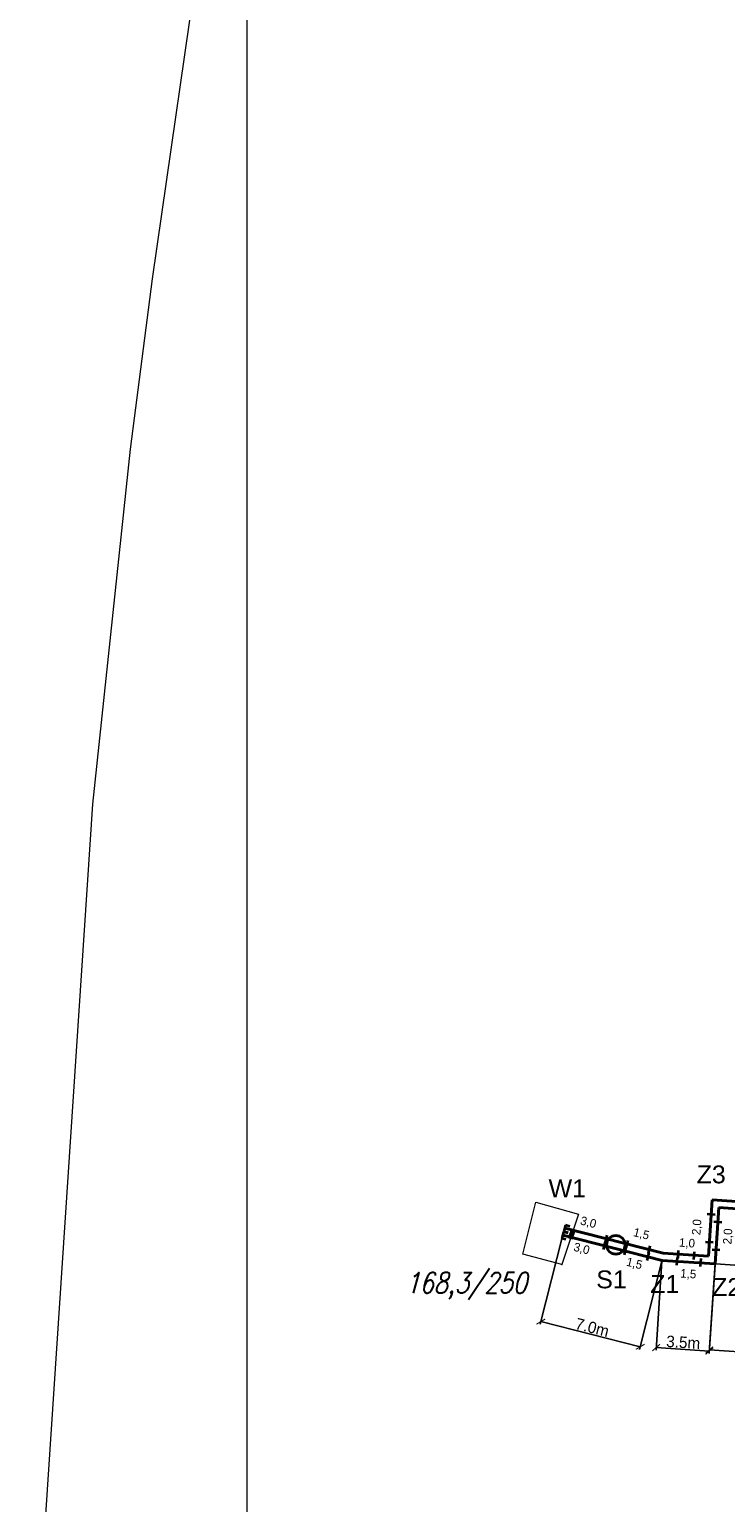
# Model space of a CAD drawing. Extents: x 6567519 to 6569315, y 5583523 to 5585607.
# Tile 9 of 67: x 6568261 to 6568310, y 5583983 to 5584086. Entities that reach past the tile are written whole.
import ezdxf
from ezdxf.enums import TextEntityAlignment as Align

# ---------------------------------------------------------------- set-up
doc = ezdxf.new("R2010")
doc.units = 0
doc.header["$PDSIZE"] = 0.75
doc.linetypes.add('GAK', pattern=[3.5, 2, -0.7, 0.1, -0.7])
doc.layers.get('0').update_dxf_attribs({"linetype": 'CONTINUOUS', "lineweight": 13})
doc.layers.get('Defpoints').update_dxf_attribs({"linetype": 'CONTINUOUS'})
for name, color, linetype, lineweight in [('alarm', 51, 'CONTINUOUS', 50), ('GSLKRW', 7, 'CONTINUOUS', 25), ('GSPPRB', 7, 'CONTINUOUS', 18), ('GUSIKP', 7, 'CONTINUOUS', 18), ('siec', 7, 'GAK', 70)]:
    doc.layers.add(name, color=color, linetype=linetype, lineweight=lineweight)
doc.styles.add('GEO-INFO', font='arial.ttf')
doc.styles.add('UZBROJENIE', font='SIMPLEX.shx', dxfattribs={"width": 0.8, "oblique": 15.00003, "height": 0.9})
doc.dimstyles.new('Kopia Standard', dxfattribs={"dimtxt": 0.6, "dimasz": 0.5, "dimexe": 0.18, "dimexo": 0.0625, "dimgap": 0.09, "dimtad": 1, "dimdec": 1, "dimrnd": 0.5, "dimzin": 0, "dimtxsty": 'Standard', "dimblk": 'ARCHTICK', "dimcen": 0.09, "dimse1": 1, "dimse2": 1, "dimsd1": 1, "dimsd2": 1, "dimadec": 0, "dimazin": 0, "dimtfac": 1, "dimtdec": 1, "dimtofl": 0, "dimtmove": 0, "dimatfit": 3, "dimfxl": 0, "dimtolj": 1, "dimtzin": 0, "dimarcsym": 0})
doc.dimstyles.new('Kopii (2) z Standard', dxfattribs={"dimtxt": 0.8, "dimasz": 0.5, "dimexe": 0.18, "dimexo": 0.0625, "dimgap": 0.09, "dimtad": 1, "dimdec": 1, "dimrnd": 0.5, "dimzin": 0, "dimdsep": 46, "dimtxsty": 'Standard', "dimblk": 'ARCHTICK', "dimcen": 0.09, "dimadec": 0, "dimazin": 0, "dimtfac": 1, "dimtdec": 1, "dimtofl": 0, "dimtmove": 0, "dimatfit": 3, "dimfxl": 0, "dimtolj": 1, "dimtzin": 0, "dimarcsym": 0})

# ---------------------------------------------------------------- blocks, each defined once
blk = doc.blocks.new('_ArchTick')
at = {"color": 0, "linetype": 'ByBlock', "const_width": 0.15}
blk.add_lwpolyline([(-0.5, -0.5), (0.5, 0.5)], dxfattribs=at)
blk = doc.blocks.new('*D49')
at = {"layer": 'Defpoints', "color": 0, "linetype": 'ByBlock', "lineweight": 20}
for p in [(6568298.45, 5584001.59), (6568305.41, 5583999.83), (6568303.88, 5583993.78)]:
    blk.add_point(p, dxfattribs=at)
at = {"layer": 'siec', "color": 0, "linetype": 'ByBlock', "lineweight": -2}
for p, q in [((6568298.44, 5584001.53), (6568296.88, 5583995.36)), ((6568305.39, 5583999.77), (6568303.83, 5583993.6)), ((6568296.92, 5583995.54), (6568303.88, 5583993.78))]:
    blk.add_line(p, q, dxfattribs=at)
at = {"layer": 'siec', "color": 0, "linetype": 'ByBlock', "lineweight": -2, "xscale": 0.5, "yscale": 0.5, "zscale": 0.5}
for p, rotation in [((6568296.92, 5583995.54), 165.78962679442), ((6568303.88, 5583993.78), 345.78962679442)]:
    blk.add_blockref('_ArchTick', p, dxfattribs=dict(at, rotation=rotation))
at = {"layer": 'siec', "color": 0, "linetype": 'ByBlock', "lineweight": 20, "insert": (6568300.52, 5583995.13), "char_height": 0.8, "attachment_point": 5, "rotation": 345.7896}
blk.add_mtext('\\A1;7.0m', dxfattribs=at)
blk = doc.blocks.new('*D50')
at = {"layer": 'Defpoints', "color": 0, "linetype": 'ByBlock', "lineweight": 20}
for p in [(6568305.41, 5583999.83), (6568309.12, 5583999.58), (6568308.72, 5583993.48)]:
    blk.add_point(p, dxfattribs=at)
at = {"layer": 'siec', "color": 0, "linetype": 'ByBlock', "lineweight": -2}
for p, q in [((6568305.4, 5583999.77), (6568304.99, 5583993.55)), ((6568309.12, 5583999.52), (6568308.7, 5583993.3)), ((6568305, 5583993.73), (6568308.72, 5583993.48))]:
    blk.add_line(p, q, dxfattribs=at)
at = {"layer": 'siec', "color": 0, "linetype": 'ByBlock', "lineweight": -2, "xscale": 0.5, "yscale": 0.5, "zscale": 0.5}
for p, rotation in [((6568305, 5583993.73), 176.193543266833), ((6568308.72, 5583993.48), 356.193543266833)]:
    blk.add_blockref('_ArchTick', p, dxfattribs=dict(at, rotation=rotation))
at = {"layer": 'siec', "color": 0, "linetype": 'ByBlock', "lineweight": 20, "insert": (6568306.89, 5583994.09), "char_height": 0.8, "attachment_point": 5, "rotation": 356.1935}
blk.add_mtext('\\A1;3.5m', dxfattribs=at)
blk = doc.blocks.new('*D51')
at = {"layer": 'Defpoints', "color": 0, "linetype": 'ByBlock', "lineweight": 20}
for p in [(6568309.38, 5584003.52), (6568309.12, 5583999.58), (6568312.16, 5583999.38)]:
    blk.add_point(p, dxfattribs=at)
at = {"layer": 'siec', "color": 0, "linetype": 'ByBlock', "lineweight": -2}
for p, q in [((6568309.45, 5584003.52), (6568312.6, 5584003.31)), ((6568312.42, 5584003.32), (6568312.16, 5583999.38)), ((6568309.18, 5583999.58), (6568312.34, 5583999.37))]:
    blk.add_line(p, q, dxfattribs=at)
at = {"layer": 'siec', "color": 0, "linetype": 'ByBlock', "lineweight": -2, "xscale": 0.5, "yscale": 0.5, "zscale": 0.5}
for p, rotation in [((6568312.42, 5584003.32), 86.19354326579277), ((6568312.16, 5583999.38), 266.1935432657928)]:
    blk.add_blockref('_ArchTick', p, dxfattribs=dict(at, rotation=rotation))
at = {"layer": 'siec', "color": 0, "linetype": 'ByBlock', "lineweight": 20, "insert": (6568311.8, 5584001.38), "char_height": 0.8, "attachment_point": 5, "rotation": 86.1935}
blk.add_mtext('\\A1;4.0m', dxfattribs=at)
blk = doc.blocks.new('*D52')
at = {"layer": 'Defpoints', "color": 0, "linetype": 'ByBlock', "lineweight": 20}
for p in [(6568309.38, 5584003.52), (6568317.29, 5584003), (6568316.63, 5583993.04)]:
    blk.add_point(p, dxfattribs=at)
at = {"layer": 'siec', "color": 0, "linetype": 'ByBlock', "lineweight": -2}
for p, q in [((6568309.38, 5584003.46), (6568308.71, 5583993.38)), ((6568317.28, 5584002.93), (6568316.61, 5583992.86)), ((6568308.72, 5583993.56), (6568316.63, 5583993.04))]:
    blk.add_line(p, q, dxfattribs=at)
at = {"layer": 'siec', "color": 0, "linetype": 'ByBlock', "lineweight": -2, "xscale": 0.5, "yscale": 0.5, "zscale": 0.5}
for p, rotation in [((6568308.72, 5583993.56), 176.1935432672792), ((6568316.63, 5583993.04), 356.1935432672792)]:
    blk.add_blockref('_ArchTick', p, dxfattribs=dict(at, rotation=rotation))
at = {"layer": 'siec', "color": 0, "linetype": 'ByBlock', "lineweight": 20, "insert": (6568312.71, 5583993.79), "char_height": 0.8, "attachment_point": 5, "rotation": 356.1935}
blk.add_mtext('\\A1;8.0m', dxfattribs=at)
blk = doc.blocks.new('*D200')
at = {"layer": 'Defpoints', "color": 0, "linetype": 'ByBlock', "lineweight": 20}
for p in [(6568308.85, 5584003.06), (6568308.25, 5584001.15), (6568308.72, 5584001.11)]:
    blk.add_point(p, dxfattribs=at)
at = {"layer": 'siec', "color": 0, "linetype": 'ByBlock', "lineweight": 20, "insert": (6568307.88, 5584002.15), "char_height": 0.6, "attachment_point": 5, "rotation": 86.0386}
blk.add_mtext('\\A1;2,0', dxfattribs=at)
blk = doc.blocks.new('*D201')
at = {"layer": 'Defpoints', "color": 0, "linetype": 'ByBlock', "lineweight": 20}
for p in [(6568309.31, 5584002.52), (6568309.19, 5584000.58), (6568310.43, 5584000.5)]:
    blk.add_point(p, dxfattribs=at)
at = {"layer": 'siec', "color": 0, "linetype": 'ByBlock', "lineweight": 20, "insert": (6568310.05, 5584001.5), "char_height": 0.6, "attachment_point": 5, "rotation": 86.4551}
blk.add_mtext('\\A1;2,0', dxfattribs=at)
blk = doc.blocks.new('*D202')
at = {"layer": 'Defpoints', "color": 0, "linetype": 'ByBlock', "lineweight": 20}
for p in [(6568306.47, 5583999.76), (6568308.12, 5583999.64), (6568308.03, 5583998.35)]:
    blk.add_point(p, dxfattribs=at)
at = {"layer": 'siec', "color": 0, "linetype": 'ByBlock', "lineweight": 20, "insert": (6568307.24, 5583998.84), "char_height": 0.6, "attachment_point": 5, "rotation": 356.1462}
blk.add_mtext('\\A1;1,5', dxfattribs=at)
blk = doc.blocks.new('*D203')
at = {"layer": 'Defpoints', "color": 0, "linetype": 'ByBlock', "lineweight": 20}
for p in [(6568306.54, 5584000.22), (6568306.57, 5584000.6), (6568307.66, 5584000.15)]:
    blk.add_point(p, dxfattribs=at)
at = {"layer": 'siec', "color": 0, "linetype": 'ByBlock', "lineweight": 20, "insert": (6568307.15, 5584001), "char_height": 0.6, "attachment_point": 5, "rotation": 356.1462}
blk.add_mtext('\\A1;1,0', dxfattribs=at)
blk = doc.blocks.new('*D212')
at = {"layer": 'Defpoints', "color": 0, "linetype": 'ByBlock', "lineweight": 20}
for p in [(6568298.6, 5584002.07), (6568301.51, 5584001.34), (6568301.59, 5584001.66)]:
    blk.add_point(p, dxfattribs=at)
at = {"layer": 'siec', "color": 0, "linetype": 'ByBlock', "lineweight": 20, "insert": (6568300.24, 5584002.45), "char_height": 0.6, "attachment_point": 5, "rotation": 345.8252}
blk.add_mtext('\\A1;3,0', dxfattribs=at)
blk = doc.blocks.new('*D213')
at = {"layer": 'Defpoints', "color": 0, "linetype": 'ByBlock', "lineweight": 20}
for p in [(6568298.45, 5584001.59), (6568301.38, 5584000.85), (6568301.12, 5583999.82)]:
    blk.add_point(p, dxfattribs=at)
at = {"layer": 'siec', "color": 0, "linetype": 'ByBlock', "lineweight": 20, "insert": (6568299.77, 5584000.61), "char_height": 0.6, "attachment_point": 5, "rotation": 345.7896}
blk.add_mtext('\\A1;3,0', dxfattribs=at)
blk = doc.blocks.new('*D214')
at = {"layer": 'Defpoints', "color": 0, "linetype": 'ByBlock', "lineweight": 20}
for p in [(6568302.84, 5584000.48), (6568304.44, 5584000.08), (6568304.16, 5583998.94)]:
    blk.add_point(p, dxfattribs=at)
at = {"layer": 'siec', "color": 0, "linetype": 'ByBlock', "lineweight": 20, "insert": (6568303.46, 5583999.57), "char_height": 0.6, "attachment_point": 5, "rotation": 346.0937}
blk.add_mtext('\\A1;1,5', dxfattribs=at)
blk = doc.blocks.new('*D215')
at = {"layer": 'Defpoints', "color": 0, "linetype": 'ByBlock', "lineweight": 20}
for p in [(6568302.96, 5584000.97), (6568304.63, 5584001.02), (6568304.52, 5584000.58)]:
    blk.add_point(p, dxfattribs=at)
at = {"layer": 'siec', "color": 0, "linetype": 'ByBlock', "lineweight": 20, "insert": (6568303.95, 5584001.64), "char_height": 0.6, "attachment_point": 5, "rotation": 346.0974}
blk.add_mtext('\\A1;1,5', dxfattribs=at)

msp = doc.modelspace()

# ---------------------------------------------------------------- linework, layer by layer
at = {"layer": 'GSLKRW', "color": 7, "linetype": 'Continuous', "lineweight": 20, "elevation": 10.18}
msp.add_lwpolyline([(6568366.18, 5583966.256), (6568362.14, 5583966.51), (6568313.68, 5583969.67), (6568310.89, 5583969.83), (6568296.58, 5583970.72), (6568295.74, 5583961.67, -0.2921779), (6568289.71, 5583954.65), (6568268.81, 5583956.34, -0.1160008), (6568265.57, 5583957.41, -0.0742397), (6568263.46, 5583959.35, -0.1288751), (6568261.14, 5583964.74), (6568265.58, 5584031.75), (6568268.21, 5584056.6), (6568269.75, 5584068.54), (6568273.31, 5584093.29, -0.4739088), (6568276.89, 5584095.36), (6568330.51, 5584084.83)], format="xyb", dxfattribs=at)
at = {"layer": 'GSPPRB', "color": 7, "linetype": 'Continuous', "lineweight": 18}
msp.add_point((6568298.4, 5583999.55, 10.28), dxfattribs=at)
at = {"layer": 'GUSIKP', "color": 212, "linetype": 'Continuous', "lineweight": 18, "true_color": 0xd200d2, "elevation": 10.14}
msp.add_lwpolyline([(6568299.56, 5584003.07), (6568298.4, 5583999.55), (6568295.67, 5584000.27), (6568296.57, 5584003.91)], close=True, dxfattribs=at)
at = {"layer": 'siec', "color": 1, "linetype": 'ByBlock', "lineweight": 40}
for p, q in [((6568308.656, 5584000.115), (6568308.918, 5584004.054)), ((6568308.918, 5584004.054), (6568358.18, 5584000.776)), ((6568309.122, 5583999.583), (6568309.384, 5584003.522)), ((6568309.384, 5584003.522), (6568357.648, 5584000.31)), ((6568298.596, 5584002.071), (6568305.484, 5584000.326)), ((6568298.455, 5584001.591), (6568305.408, 5583999.83)), ((6568305.484, 5584000.326), (6568308.656, 5584000.115)), ((6568305.408, 5583999.83), (6568309.122, 5583999.583))]:
    msp.add_line(p, q, dxfattribs=at)
at = {"layer": 'siec', "color": 1, "linetype": 'Continuous', "lineweight": 35}
for p, q in [((6568308.572, 5584003.075), (6568309.113, 5584003.038)), ((6568309.037, 5584002.543), (6568309.579, 5584002.506)), ((6568301.317, 5584000.588), (6568301.45, 5584001.115)), ((6568301.439, 5584001.073), (6568301.572, 5584001.599)), ((6568302.893, 5584000.703), (6568303.026, 5584001.229)), ((6568308.451, 5584001.132), (6568308.993, 5584001.094)), ((6568302.77, 5584000.219), (6568302.903, 5584000.745)), ((6568304.374, 5583999.821), (6568304.507, 5584000.348)), ((6568304.451, 5584000.317), (6568304.584, 5584000.844)), ((6568306.45, 5583999.484), (6568306.487, 5584000.026)), ((6568306.527, 5583999.98), (6568306.564, 5584000.522)), ((6568307.638, 5583999.879), (6568307.675, 5584000.421)), ((6568308.104, 5583999.406), (6568308.141, 5583999.948)), ((6568308.917, 5584000.6), (6568309.459, 5584000.562))]:
    msp.add_line(p, q, dxfattribs=at)
at = {"layer": 'siec', "color": 1, "linetype": 'ByBlock', "lineweight": 35}
for p, q in [((6568298.66, 5584002.295), (6568298.53, 5584001.847)), ((6568298.957, 5584002.209), (6568298.66, 5584002.295)), ((6568298.915, 5584001.358), (6568299.148, 5584002.046)), ((6568299.069, 5584001.31), (6568299.302, 5584001.998)), ((6568298.519, 5584001.816), (6568298.389, 5584001.367)), ((6568298.685, 5584001.281), (6568298.389, 5584001.367)), ((6568298.816, 5584001.729), (6568298.519, 5584001.816)), ((6568298.826, 5584001.761), (6568298.53, 5584001.847))]:
    msp.add_line(p, q, dxfattribs=at)
at = {"layer": 'siec', "linetype": 'Continuous', "lineweight": 18}
msp.add_lwpolyline([(6568276.363, 5584228.608), (6568690.934, 5584228.608), (6568690.934, 5583952.73), (6568276.363, 5583952.73)], close=True, dxfattribs=at)
at = {"layer": 'siec', "color": 1, "linetype": 'ByBlock', "lineweight": 40}
msp.add_circle((6568302.171, 5584000.913), 0.649, dxfattribs=at)

# ---------------------------------------------------------------- texts
at = {"layer": 'alarm', "color": 1, "linetype": 'Continuous', "lineweight": 30, "style": 'GEO-INFO'}
for s, p in [('Z3', (6568308.845, 5584005.846, 0.62)), ('W1', (6568298.776, 5584004.866, 0.62)), ('S1', (6568301.868, 5583998.498, 0.62)), ('Z1', (6568305.598, 5583998.178, 0.62)), ('Z2', (6568309.928, 5583997.969, 0.62))]:
    msp.add_text(s, height=1.25, dxfattribs=at).set_placement(p, align=Align.MIDDLE)
at = {"layer": 'alarm', "color": 1, "lineweight": 30, "style": 'UZBROJENIE', "oblique": 15.00003, "width": 0.8}
msp.add_text('168,3/250', height=1.44, dxfattribs=at).set_placement((6568287.449, 5583997.544, 10.18))

# ---------------------------------------------------------------- dimensions: what is measured, and where the dimension line sits
at = {"layer": 'siec', "color": 1, "linetype": 'ByBlock', "lineweight": 20}
for p1, p2, distance, picture, middle in [((6568298.596, 5584002.071), (6568301.506, 5584001.336), 0.332, '*D212', (6568300.24, 5584002.452)), ((6568308.851, 5584003.056), (6568308.717, 5584001.114), -0.465, '*D200', (6568307.882, 5584002.147)), ((6568302.96, 5584000.966), (6568304.518, 5584000.58), 0.453, '*D215', (6568303.953, 5584001.64)), ((6568309.308, 5584002.524), (6568309.188, 5584000.581), 1.241, '*D201', (6568310.047, 5584001.503)), ((6568298.455, 5584001.591), (6568301.383, 5584000.85), -1.065, '*D213', (6568299.765, 5584000.615)), ((6568302.837, 5584000.481), (6568304.44, 5584000.084), -1.179, '*D214', (6568303.461, 5583999.565)), ((6568306.469, 5583999.755), (6568308.12, 5583999.644), -1.301, '*D202', (6568307.237, 5583998.84))]:
    dim = msp.add_aligned_dim(p1=p1, p2=p2, distance=distance, dimstyle='Kopia Standard', dxfattribs=at)
    dim.commit()
    dim.dimension.update_dxf_attribs({"geometry": picture, "text_midpoint": middle})
for p1, p2, distance, picture, middle in [((6568309.384, 5584003.522), (6568317.288, 5584002.996), -9.981, '*D52', (6568312.706, 5583993.789)), ((6568309.384, 5584003.522), (6568309.122, 5583999.583), 3.047, '*D51', (6568311.804, 5584001.383)), ((6568298.455, 5584001.591), (6568305.408, 5583999.83), -6.243, '*D49', (6568300.519, 5583995.134)), ((6568305.408, 5583999.83), (6568309.122, 5583999.583), -6.115, '*D50', (6568306.891, 5583994.094))]:
    dim = msp.add_aligned_dim(p1=p1, p2=p2, distance=distance, dimstyle='Kopii (2) z Standard', override={"dimpost": 'm'}, dxfattribs=at)
    dim.commit()
    dim.dimension.update_dxf_attribs({"geometry": picture, "text_midpoint": middle})
dim = msp.add_linear_dim(base=(6568306.569, 5584000.596), p1=(6568307.657, 5584000.15), p2=(6568306.544, 5584000.225), angle=176.14623, dimstyle='Kopia Standard', dxfattribs=at)
dim.commit()
dim.dimension.update_dxf_attribs({"geometry": '*D203', "text_midpoint": (6568307.125, 5584000.559), "dimtype": 161})

doc.saveas('drawing.dxf')
